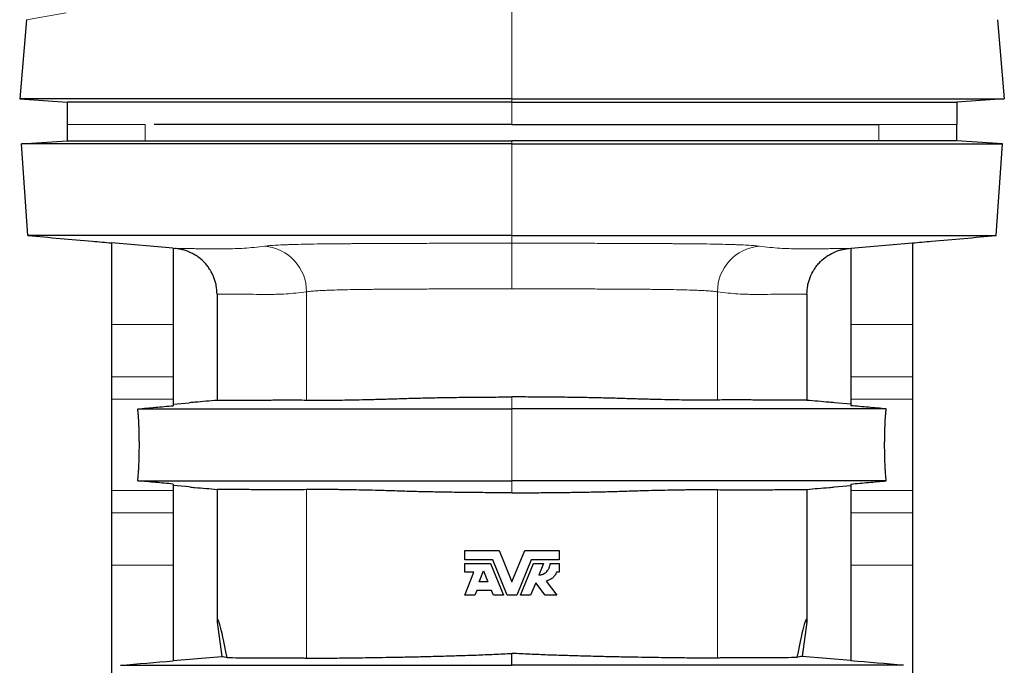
# Model space of a CAD drawing. Header units: millimetres. Extents: x 476 to 4188, y 453 to 4919.
# Tile 7 of 9: x 3436 to 4188, y 3275 to 3768. Entities that reach past the tile are written whole.
import ezdxf

# ---------------------------------------------------------------- set-up
doc = ezdxf.new("R2010")
doc.units = ezdxf.units.MM

msp = doc.modelspace()

# ---------------------------------------------------------------- linework, layer by layer
at = {"color": 8, "linetype": 'Continuous', "lineweight": 18}
for p, q in [((3812.14, 3768.04), (3812.14, 3782.32)), ((3471.49, 3773.39), (3441.16, 3768.04)), ((3812.14, 3707.57), (3812.14, 3768.04)), ((3812.14, 3705.04), (3812.14, 3707.57)), ((3812.14, 3688.04), (3812.14, 3705.04)), ((3531.78, 3688.04), (3531.78, 3688.04)), ((3531.78, 3688.04), (3531.78, 3688.04)), ((3531.8, 3675.48), (3531.8, 3688.04)), ((4092.49, 3675.48), (4092.49, 3688.04)), ((4092.51, 3688.04), (4152.14, 3688.04)), ((3812.14, 3673.04), (3812.14, 3675.48)), ((3812.14, 3603.04), (3812.14, 3673.04)), ((3812.14, 3597.14), (3812.14, 3603.04)), ((3655.1, 3477.25), (3655.1, 3560.03)), ((3969.19, 3477.25), (3969.19, 3560.03)), ((3553.14, 3534.95), (3506.14, 3534.95)), ((4071.14, 3534.95), (4118.14, 3534.95)), ((3553.14, 3495.1), (3506.14, 3495.1)), ((4071.14, 3495.1), (4118.14, 3495.1)), ((3553.14, 3477.9), (3506.14, 3477.9)), ((3812.14, 3470.54), (3812.14, 3479.65)), ((4071.14, 3477.9), (4118.14, 3477.9)), ((3812.14, 3415.54), (3812.14, 3470.54)), ((3812.14, 3406.42), (3812.14, 3415.54)), ((3553.14, 3408.17), (3506.14, 3408.17)), ((3655.1, 3280.09), (3655.1, 3408.83)), ((3969.19, 3280.09), (3969.19, 3408.83)), ((4071.14, 3408.17), (4118.14, 3408.17)), ((3553.14, 3390.98), (3506.14, 3390.98)), ((4071.14, 3390.98), (4118.14, 3390.98)), ((3553.14, 3351.13), (3506.14, 3351.13)), ((4071.14, 3351.13), (4118.14, 3351.13))]:
    msp.add_line(p, q, dxfattribs=at)
at = {"color": 7, "linetype": 'Continuous', "lineweight": 25}
for p, q in [((3441.16, 3768.04), (3435.87, 3707.57)), ((4183.13, 3768.04), (4188.42, 3707.57)), ((3435.87, 3707.57), (3472.14, 3705.04)), ((3472.14, 3705.04), (3472.14, 3688.04)), ((4188.42, 3707.57), (4152.14, 3705.04)), ((4152.14, 3705.04), (4152.14, 3688.04)), ((3472.14, 3688.04), (3472.14, 3675.48)), ((3531.8, 3688.04), (3531.78, 3688.04)), ((3812.14, 3688.04), (4092.49, 3688.04)), ((4092.49, 3688.04), (4092.51, 3688.04)), ((4152.14, 3675.48), (4152.14, 3688.04)), ((3437.14, 3673.04), (3472.14, 3675.48)), ((3442.04, 3603.04), (3437.14, 3673.04)), ((4187.14, 3673.04), (4152.14, 3675.48)), ((4182.25, 3603.04), (4187.14, 3673.04)), ((3553.14, 3593.33), (3506.14, 3597.46)), ((3506.14, 3597.46), (3506.14, 3534.95)), ((4071.14, 3593.33), (4118.14, 3597.46)), ((4118.14, 3597.46), (4118.14, 3534.95)), ((3553.14, 3593.33), (3553.14, 3534.95)), ((3553.14, 3593.31), (3554.83, 3593.16)), ((4069.45, 3593.16), (4071.14, 3593.31)), ((4071.14, 3593.33), (4071.14, 3534.95)), ((3586.69, 3558.3), (3586.69, 3477.07)), ((4037.6, 3558.3), (4037.6, 3477.07)), ((3506.14, 3534.95), (3506.14, 3495.1)), ((3553.14, 3534.95), (3553.14, 3495.1)), ((4071.14, 3534.95), (4071.14, 3495.1)), ((4118.14, 3534.95), (4118.14, 3495.1)), ((3506.14, 3495.1), (3506.14, 3477.9)), ((3553.14, 3495.1), (3553.14, 3477.9)), ((4071.14, 3495.1), (4071.14, 3477.9)), ((4118.14, 3495.1), (4118.14, 3477.9)), ((3506.14, 3477.9), (3506.14, 3408.17)), ((3553.14, 3477.9), (3553.14, 3472.97)), ((4071.14, 3477.9), (4071.14, 3472.97)), ((4118.14, 3477.9), (4118.14, 3408.17)), ((3553.14, 3474.13), (3565.77, 3475.23)), ((4071.14, 3474.13), (4058.52, 3475.23)), ((3553.14, 3413.1), (3553.14, 3408.17)), ((3565.77, 3410.84), (3553.14, 3411.95)), ((4058.52, 3410.84), (4071.14, 3411.95)), ((4071.14, 3413.1), (4071.14, 3408.17)), ((3506.14, 3408.17), (3506.14, 3390.98)), ((3553.14, 3408.17), (3553.14, 3390.98)), ((3586.69, 3409.01), (3586.69, 3307.5)), ((4037.6, 3409.01), (4037.6, 3307.5)), ((4071.14, 3408.17), (4071.14, 3390.98)), ((4118.14, 3408.17), (4118.14, 3390.98)), ((3506.14, 3390.98), (3506.14, 3351.13)), ((3553.14, 3390.98), (3553.14, 3351.13)), ((4071.14, 3390.98), (4071.14, 3351.13)), ((4118.14, 3390.98), (4118.14, 3351.13)), ((3776.14, 3362.32), (3802.37, 3362.32)), ((3776.14, 3355.21), (3776.14, 3362.32)), ((3802.37, 3362.32), (3812.14, 3338.32)), ((3812.14, 3338.32), (3821.92, 3362.32)), ((3821.92, 3362.32), (3848.14, 3362.32)), ((3848.14, 3362.32), (3848.14, 3355.21)), ((3506.14, 3351.13), (3506.14, 3242.52)), ((3553.14, 3351.13), (3553.14, 3277.96)), ((3797.5, 3355.21), (3776.14, 3355.21)), ((3776.14, 3345.61), (3776.14, 3352.47)), ((3776.14, 3352.47), (3795.65, 3352.47)), ((3795.65, 3352.47), (3805.6, 3328.04)), ((3808.56, 3328.04), (3797.5, 3355.21)), ((3826.79, 3355.21), (3815.73, 3328.04)), ((3818.69, 3328.04), (3828.64, 3352.47)), ((3848.14, 3355.21), (3826.79, 3355.21)), ((3828.64, 3352.47), (3836.32, 3352.47)), ((3836.32, 3352.47), (3832.69, 3343.56)), ((3841.29, 3352.47), (3848.14, 3352.47)), ((3848.14, 3352.47), (3848.14, 3345.61)), ((4071.14, 3351.13), (4071.14, 3277.96)), ((4118.14, 3351.13), (4118.14, 3242.52)), ((3776.14, 3328.04), (3782.89, 3345.61)), ((3782.89, 3345.61), (3776.14, 3345.61)), ((3786.98, 3338.32), (3790.25, 3346.86)), ((3790.25, 3346.86), (3793.73, 3338.32)), ((3848.14, 3345.61), (3846.09, 3345.61)), ((3793.73, 3338.32), (3786.98, 3338.32)), ((3830.28, 3337.64), (3826.37, 3328.04)), ((3837.52, 3328.04), (3830.28, 3337.64)), ((3838.24, 3338.9), (3846.43, 3328.04)), ((3783.76, 3328.04), (3776.14, 3328.04)), ((3785.21, 3331.81), (3783.76, 3328.04)), ((3796.38, 3331.81), (3785.21, 3331.81)), ((3797.91, 3328.04), (3796.38, 3331.81)), ((3805.6, 3328.04), (3797.91, 3328.04)), ((3815.73, 3328.04), (3808.56, 3328.04)), ((3826.37, 3328.04), (3818.69, 3328.04)), ((3846.43, 3328.04), (3837.52, 3328.04)), ((3586.69, 3307.5), (3590.37, 3281.32)), ((4037.6, 3307.5), (4033.92, 3281.32)), ((3553.14, 3278.09), (3590.37, 3281.32)), ((3812.14, 3274.54), (3812.14, 3283.65)), ((4071.14, 3278.09), (4033.92, 3281.32))]:
    msp.add_line(p, q, dxfattribs=at)
at = {"color": 8, "linetype": 'Continuous', "lineweight": 18}
for centre, start, end in [((3620.16, 3560.11), 359.86213, 85.0682), ((4004.13, 3560.11), 94.9318, 180.13787)]:
    msp.add_arc(centre, 34.93, start, end, dxfattribs=at)
at = {"color": 7, "linetype": 'Continuous', "lineweight": 25}
for centre, major_axis, start_param, end_param in [((7217.14, -22526.79), (-3629.96, 25836.36), 6.235392, 6.295511), ((407.14, -22526.79), (3629.96, 25836.36), 6.27086, 6.330979)]:
    msp.add_ellipse(centre, major_axis=major_axis, ratio=0.002429, start_param=start_param, end_param=end_param, dxfattribs=at)
for points, knots in [([(3812.14, 3707.57), (3788.69, 3707.57), (3737.97, 3707.57), (3690.27, 3707.57), (3648.99, 3707.57), (3613.02, 3707.57), (3577.35, 3707.57), (3548.41, 3707.57), (3523.64, 3707.57), (3508.84, 3707.57), (3500.38, 3707.57), (3498.13, 3707.57), (3496.33, 3707.57), (3456.02, 3707.57), (3435.87, 3707.57), (3435.87, 3707.57)], [0, 0, 0, 0, 0.062391, 0.136199, 0.136199, 0.187173, 0.249564, 0.266993, 0.311955, 0.374345, 0.374345, 0.396844, 0.400489, 0.400489, 1, 1, 1, 1]), ([(3812.14, 3705.04), (3789.88, 3705.04), (3741.79, 3705.04), (3696.87, 3705.04), (3658.32, 3705.04), (3624.99, 3705.04), (3592.91, 3705.04), (3567.73, 3705.04), (3546.9, 3705.04), (3535.73, 3705.04), (3530.35, 3705.04), (3528.72, 3705.04), (3527.13, 3705.04), (3490.47, 3705.04), (3472.14, 3705.04), (3472.14, 3705.04)], [0, 0, 0, 0, 0.062391, 0.136199, 0.136199, 0.187173, 0.249564, 0.266993, 0.311955, 0.374345, 0.374345, 0.396844, 0.400489, 0.400489, 1, 1, 1, 1]), ([(3812.14, 3707.57), (3835.6, 3707.57), (3886.31, 3707.57), (3934.02, 3707.57), (3975.3, 3707.57), (4011.27, 3707.57), (4046.94, 3707.57), (4075.88, 3707.57), (4100.65, 3707.57), (4115.45, 3707.57), (4123.91, 3707.57), (4126.15, 3707.57), (4127.96, 3707.57), (4168.27, 3707.57), (4188.42, 3707.57), (4188.42, 3707.57)], [0, 0, 0, 0, 0.062391, 0.136199, 0.136199, 0.187173, 0.249564, 0.266993, 0.311955, 0.374345, 0.374345, 0.396844, 0.400489, 0.400489, 1, 1, 1, 1]), ([(3812.14, 3705.04), (3834.4, 3705.04), (3882.5, 3705.04), (3927.42, 3705.04), (3965.97, 3705.04), (3999.3, 3705.04), (4031.38, 3705.04), (4056.56, 3705.04), (4077.39, 3705.04), (4088.55, 3705.04), (4093.94, 3705.04), (4095.57, 3705.04), (4097.16, 3705.04), (4133.82, 3705.04), (4152.14, 3705.04), (4152.14, 3705.04)], [0, 0, 0, 0, 0.062391, 0.136199, 0.136199, 0.187173, 0.249564, 0.266993, 0.311955, 0.374345, 0.374345, 0.396844, 0.400489, 0.400489, 1, 1, 1, 1]), ([(3812.14, 3688.04), (3807.49, 3688.04), (3798.2, 3688.04), (3784.33, 3688.04), (3770.56, 3688.04), (3756.93, 3688.04), (3743.45, 3688.04), (3730.4, 3688.04), (3717.8, 3688.04), (3705.63, 3688.04), (3693.69, 3688.04), (3681.97, 3688.04), (3670.5, 3688.04), (3659.31, 3688.04), (3648.42, 3688.04), (3637.87, 3688.04), (3627.68, 3688.04), (3617.95, 3688.04), (3608.68, 3688.04), (3599.89, 3688.04), (3591.54, 3688.04), (3583.26, 3688.04), (3575.14, 3688.04), (3567.29, 3688.04), (3560.1, 3688.04), (3553.58, 3688.04), (3547.78, 3688.04), (3542.76, 3688.04), (3540.04, 3688.04), (3538.73, 3688.04)], [0, 0, 0, 0, 0.038087, 0.076036, 0.113869, 0.151608, 0.189272, 0.226883, 0.262323, 0.297767, 0.333242, 0.368773, 0.404385, 0.440065, 0.47579, 0.511543, 0.547307, 0.583069, 0.618176, 0.653251, 0.688278, 0.723239, 0.763388, 0.803471, 0.843529, 0.883601, 0.923725, 0.963214, 1, 1, 1, 1]), ([(3812.14, 3673.04), (3788.73, 3673.04), (3736.93, 3673.04), (3688.27, 3673.04), (3643.16, 3673.04), (3608.82, 3673.04), (3575.14, 3673.04), (3549.21, 3673.04), (3524.53, 3673.04), (3509.77, 3673.04), (3501.33, 3673.04), (3499.2, 3673.04), (3497.49, 3673.04), (3457.29, 3673.04), (3437.14, 3673.04), (3437.14, 3673.04)], [0, 0, 0, 0, 0.062378, 0.139379, 0.139379, 0.199771, 0.249512, 0.266361, 0.31189, 0.374268, 0.374268, 0.39756, 0.399541, 0.399541, 1, 1, 1, 1]), ([(3472.14, 3675.48), (3472.14, 3675.48), (3472.46, 3675.48), (3473.7, 3675.48), (3474.64, 3675.48), (3478.37, 3675.48), (3482.11, 3675.48), (3489.57, 3675.48), (3492.37, 3675.48), (3497.03, 3675.48), (3498.66, 3675.48), (3502.08, 3675.48), (3503.87, 3675.48), (3513.19, 3675.48), (3521.88, 3675.48), (3531.8, 3675.48)], [0, 0, 0, 0, 0.125, 0.125, 0.25, 0.25, 0.5, 0.5, 0.625, 0.625, 0.6875, 0.6875, 0.75, 0.75, 1, 1, 1, 1]), ([(3531.8, 3675.48), (3533.28, 3675.48), (3535.11, 3675.48), (3539.44, 3675.48), (3541.95, 3675.48), (3547.63, 3675.48), (3550.81, 3675.48), (3556.09, 3675.48), (3557.93, 3675.48), (3560.83, 3675.49), (3561.81, 3675.49), (3563.83, 3675.49), (3564.86, 3675.49), (3570.07, 3675.49), (3574.54, 3675.49), (3584.03, 3675.48), (3589.05, 3675.48), (3599.67, 3675.48), (3605.25, 3675.48), (3612.6, 3675.48), (3614.09, 3675.48), (3617.1, 3675.48), (3618.62, 3675.48), (3623.23, 3675.48), (3626.36, 3675.48), (3635.88, 3675.48), (3642.43, 3675.48), (3655.91, 3675.48), (3662.85, 3675.48), (3677.11, 3675.48), (3684.44, 3675.48), (3693.84, 3675.48), (3695.74, 3675.48), (3699.55, 3675.48), (3701.47, 3675.48), (3707.23, 3675.48), (3711.09, 3675.48), (3722.74, 3675.48), (3730.59, 3675.48), (3746.47, 3675.48), (3754.49, 3675.48), (3770.71, 3675.48), (3778.9, 3675.48), (3789.26, 3675.48), (3791.34, 3675.48), (3795.49, 3675.48), (3797.57, 3675.48), (3803.81, 3675.48), (3807.98, 3675.48), (3812.14, 3675.48)], [0, 0, 0, 0, 0.0625, 0.0625, 0.125, 0.125, 0.1875, 0.1875, 0.21875, 0.21875, 0.234375, 0.234375, 0.25, 0.25, 0.3125, 0.3125, 0.375, 0.375, 0.4375, 0.4375, 0.453125, 0.453125, 0.46875, 0.46875, 0.5, 0.5, 0.5625, 0.5625, 0.625, 0.625, 0.6875, 0.6875, 0.703125, 0.703125, 0.71875, 0.71875, 0.75, 0.75, 0.8125, 0.8125, 0.875, 0.875, 0.9375, 0.9375, 0.953125, 0.953125, 0.96875, 0.96875, 1, 1, 1, 1]), ([(4092.49, 3675.48), (4091.01, 3675.48), (4089.18, 3675.48), (4084.84, 3675.48), (4082.34, 3675.48), (4076.65, 3675.48), (4073.48, 3675.48), (4068.2, 3675.48), (4066.36, 3675.48), (4063.46, 3675.49), (4062.47, 3675.49), (4060.46, 3675.49), (4059.43, 3675.49), (4054.21, 3675.49), (4049.75, 3675.49), (4040.26, 3675.48), (4035.24, 3675.48), (4024.62, 3675.48), (4019.03, 3675.48), (4011.69, 3675.48), (4010.2, 3675.48), (4007.19, 3675.48), (4005.67, 3675.48), (4001.05, 3675.48), (3997.93, 3675.48), (3988.41, 3675.48), (3981.86, 3675.48), (3968.38, 3675.48), (3961.44, 3675.48), (3947.18, 3675.48), (3939.85, 3675.48), (3930.44, 3675.48), (3928.55, 3675.48), (3924.73, 3675.48), (3922.82, 3675.48), (3917.06, 3675.48), (3913.2, 3675.48), (3901.55, 3675.48), (3893.7, 3675.48), (3877.82, 3675.48), (3869.8, 3675.48), (3853.58, 3675.48), (3845.38, 3675.48), (3835.03, 3675.48), (3832.95, 3675.48), (3828.79, 3675.48), (3826.72, 3675.48), (3820.47, 3675.48), (3816.31, 3675.48), (3812.14, 3675.48)], [0, 0, 0, 0, 0.0625, 0.0625, 0.125, 0.125, 0.1875, 0.1875, 0.21875, 0.21875, 0.234375, 0.234375, 0.25, 0.25, 0.3125, 0.3125, 0.375, 0.375, 0.4375, 0.4375, 0.453125, 0.453125, 0.46875, 0.46875, 0.5, 0.5, 0.5625, 0.5625, 0.625, 0.625, 0.6875, 0.6875, 0.703125, 0.703125, 0.71875, 0.71875, 0.75, 0.75, 0.8125, 0.8125, 0.875, 0.875, 0.9375, 0.9375, 0.953125, 0.953125, 0.96875, 0.96875, 1, 1, 1, 1]), ([(3812.14, 3673.04), (3835.55, 3673.04), (3887.36, 3673.04), (3936.02, 3673.04), (3981.13, 3673.04), (4015.47, 3673.04), (4049.15, 3673.04), (4075.08, 3673.04), (4099.75, 3673.04), (4114.52, 3673.04), (4122.96, 3673.04), (4125.08, 3673.04), (4126.8, 3673.04), (4166.99, 3673.04), (4187.14, 3673.04), (4187.14, 3673.04)], [0, 0, 0, 0, 0.062378, 0.139379, 0.139379, 0.199771, 0.249512, 0.266361, 0.31189, 0.374268, 0.374268, 0.39756, 0.399541, 0.399541, 1, 1, 1, 1]), ([(4152.14, 3675.48), (4152.14, 3675.48), (4151.83, 3675.48), (4150.58, 3675.48), (4149.65, 3675.48), (4145.91, 3675.48), (4142.18, 3675.48), (4134.72, 3675.48), (4131.92, 3675.48), (4127.26, 3675.48), (4125.62, 3675.48), (4122.2, 3675.48), (4120.42, 3675.48), (4111.1, 3675.48), (4102.41, 3675.48), (4092.49, 3675.48)], [0, 0, 0, 0, 0.125, 0.125, 0.25, 0.25, 0.5, 0.5, 0.625, 0.625, 0.6875, 0.6875, 0.75, 0.75, 1, 1, 1, 1]), ([(3442.04, 3603.04), (3450.27, 3602.32), (3466.71, 3600.88), (3488.09, 3599.01), (3501.26, 3597.85), (3506.14, 3597.43)], [0, 0, 0, 0, 0.387315, 0.772899, 1, 1, 1, 1]), ([(3812.14, 3603.04), (3788.91, 3603.04), (3737.52, 3603.04), (3689.33, 3603.04), (3644.68, 3603.04), (3610.74, 3603.04), (3577.54, 3603.04), (3552.02, 3603.04), (3527.8, 3603.04), (3513.4, 3603.04), (3505.25, 3603.04), (3503.22, 3603.04), (3501.57, 3603.04), (3461.91, 3603.04), (3442.04, 3603.04), (3442.04, 3603.04)], [0, 0, 0, 0, 0.062378, 0.139379, 0.139379, 0.199771, 0.249512, 0.266361, 0.31189, 0.374268, 0.374268, 0.39756, 0.399541, 0.399541, 1, 1, 1, 1]), ([(3812.14, 3603.04), (3835.38, 3603.04), (3886.77, 3603.04), (3934.96, 3603.04), (3979.6, 3603.04), (4013.54, 3603.04), (4046.75, 3603.04), (4072.27, 3603.04), (4096.49, 3603.04), (4110.88, 3603.04), (4119.04, 3603.04), (4121.07, 3603.04), (4122.72, 3603.04), (4162.37, 3603.04), (4182.25, 3603.04), (4182.25, 3603.04)], [0, 0, 0, 0, 0.062378, 0.139379, 0.139379, 0.199771, 0.249512, 0.266361, 0.31189, 0.374268, 0.374268, 0.39756, 0.399541, 0.399541, 1, 1, 1, 1]), ([(4118.14, 3597.43), (4123.03, 3597.85), (4136.2, 3599.01), (4157.58, 3600.88), (4174.01, 3602.32), (4182.25, 3603.04)], [0, 0, 0, 0, 0.227101, 0.612685, 1, 1, 1, 1]), ([(3586.69, 3558.3), (3586.69, 3560.49), (3586.49, 3562.63), (3585.89, 3565.81), (3585.64, 3566.86), (3585.2, 3568.42), (3585.04, 3568.93), (3584.69, 3569.97), (3584.51, 3570.48), (3583.52, 3573.01), (3582.56, 3574.94), (3580.85, 3577.68), (3580.24, 3578.57), (3579.26, 3579.87), (3578.92, 3580.3), (3578.22, 3581.13), (3577.87, 3581.54), (3576.04, 3583.54), (3574.45, 3584.98), (3571.86, 3586.93), (3570.96, 3587.54), (3569.1, 3588.68), (3568.15, 3589.21), (3565.25, 3590.64), (3563.25, 3591.41), (3560.12, 3592.29), (3559.05, 3592.54), (3556.91, 3592.93), (3555.83, 3593.07), (3554.74, 3593.17)], [0, 0, 0, 0, 0.125, 0.125, 0.1875, 0.1875, 0.21875, 0.21875, 0.25, 0.25, 0.375, 0.375, 0.4375, 0.4375, 0.46875, 0.46875, 0.5, 0.5, 0.625, 0.625, 0.6875, 0.6875, 0.75, 0.75, 0.875, 0.875, 0.9375, 0.9375, 1, 1, 1, 1]), ([(4037.6, 3558.3), (4037.6, 3560.49), (4037.8, 3562.63), (4038.4, 3565.81), (4038.64, 3566.86), (4039.09, 3568.42), (4039.25, 3568.93), (4039.6, 3569.97), (4039.78, 3570.48), (4040.77, 3573.01), (4041.73, 3574.94), (4043.43, 3577.68), (4044.04, 3578.57), (4045.03, 3579.87), (4045.37, 3580.3), (4046.07, 3581.13), (4046.42, 3581.54), (4048.25, 3583.54), (4049.84, 3584.98), (4052.43, 3586.93), (4053.33, 3587.54), (4055.19, 3588.68), (4056.13, 3589.21), (4059.03, 3590.64), (4061.04, 3591.41), (4064.17, 3592.29), (4065.24, 3592.54), (4067.38, 3592.93), (4068.46, 3593.07), (4069.55, 3593.17)], [0, 0, 0, 0, 0.125, 0.125, 0.1875, 0.1875, 0.21875, 0.21875, 0.25, 0.25, 0.375, 0.375, 0.4375, 0.4375, 0.46875, 0.46875, 0.5, 0.5, 0.625, 0.625, 0.6875, 0.6875, 0.75, 0.75, 0.875, 0.875, 0.9375, 0.9375, 1, 1, 1, 1]), ([(3586.77, 3477.07), (3581.1, 3476.58), (3574.06, 3475.96), (3567.12, 3475.35), (3565.77, 3475.23)], [0, 0, 0, 0, 0.805748, 1, 1, 1, 1]), ([(3586.77, 3477.07), (3586.86, 3477.08), (3587.07, 3477.09), (3587.94, 3477.11), (3589.27, 3477.14), (3591.08, 3477.16), (3593.34, 3477.18), (3595.97, 3477.2), (3598.92, 3477.22), (3602.14, 3477.24), (3605.74, 3477.25), (3609.71, 3477.27), (3614.06, 3477.29), (3618.79, 3477.3), (3623.89, 3477.32), (3629.37, 3477.34), (3635.22, 3477.34), (3641.46, 3477.39), (3648.04, 3477.45), (3652.74, 3477.32), (3655.1, 3477.25)], [0, 0, 0, 0, 0.048679, 0.108523, 0.168366, 0.228276, 0.288188, 0.348098, 0.402296, 0.456496, 0.510693, 0.564942, 0.619192, 0.67344, 0.727841, 0.782243, 0.836643, 0.891095, 0.945549, 1, 1, 1, 1]), ([(3655.1, 3477.25), (3655.99, 3477.21), (3657.08, 3477.19), (3659.62, 3477.15), (3661.08, 3477.14), (3664.35, 3477.14), (3666.17, 3477.14), (3669.18, 3477.16), (3670.23, 3477.17), (3671.87, 3477.18), (3672.43, 3477.19), (3673.58, 3477.2), (3674.16, 3477.21), (3677.13, 3477.24), (3679.66, 3477.28), (3685.03, 3477.36), (3687.86, 3477.41), (3693.82, 3477.53), (3696.95, 3477.59), (3701.88, 3477.71), (3703.56, 3477.75), (3706.13, 3477.81), (3707, 3477.83), (3708.76, 3477.88), (3709.65, 3477.9), (3714.11, 3478.02), (3717.79, 3478.13), (3723.45, 3478.3), (3725.37, 3478.37), (3729.24, 3478.49), (3731.2, 3478.55), (3737.17, 3478.73), (3741.24, 3478.83), (3747.51, 3478.97), (3749.62, 3479.02), (3753.9, 3479.1), (3756.07, 3479.14), (3762.59, 3479.26), (3766.97, 3479.32), (3775.81, 3479.44), (3780.27, 3479.48), (3789.26, 3479.56), (3793.78, 3479.59), (3802.91, 3479.64), (3807.51, 3479.65), (3812.14, 3479.65)], [0, 0, 0, 0, 0.0625, 0.0625, 0.125, 0.125, 0.1875, 0.1875, 0.21875, 0.21875, 0.234375, 0.234375, 0.25, 0.25, 0.3125, 0.3125, 0.375, 0.375, 0.4375, 0.4375, 0.46875, 0.46875, 0.484375, 0.484375, 0.5, 0.5, 0.5625, 0.5625, 0.59375, 0.59375, 0.625, 0.625, 0.6875, 0.6875, 0.71875, 0.71875, 0.75, 0.75, 0.8125, 0.8125, 0.875, 0.875, 0.9375, 0.9375, 1, 1, 1, 1]), ([(3969.19, 3477.25), (3968.3, 3477.21), (3967.21, 3477.19), (3964.67, 3477.15), (3963.21, 3477.14), (3959.94, 3477.14), (3958.11, 3477.14), (3955.11, 3477.16), (3954.06, 3477.17), (3952.41, 3477.18), (3951.85, 3477.19), (3950.71, 3477.2), (3950.13, 3477.21), (3947.16, 3477.24), (3944.62, 3477.28), (3939.26, 3477.36), (3936.43, 3477.41), (3930.46, 3477.53), (3927.33, 3477.59), (3922.41, 3477.71), (3920.73, 3477.75), (3918.15, 3477.81), (3917.29, 3477.83), (3915.53, 3477.88), (3914.64, 3477.9), (3910.17, 3478.02), (3906.5, 3478.13), (3900.83, 3478.3), (3898.92, 3478.37), (3895.05, 3478.49), (3893.08, 3478.55), (3887.12, 3478.73), (3883.05, 3478.83), (3876.78, 3478.97), (3874.67, 3479.02), (3870.39, 3479.1), (3868.22, 3479.14), (3861.7, 3479.26), (3857.31, 3479.32), (3848.47, 3479.44), (3844.02, 3479.48), (3835.03, 3479.56), (3830.51, 3479.59), (3821.38, 3479.64), (3816.78, 3479.65), (3812.14, 3479.65)], [0, 0, 0, 0, 0.0625, 0.0625, 0.125, 0.125, 0.1875, 0.1875, 0.21875, 0.21875, 0.234375, 0.234375, 0.25, 0.25, 0.3125, 0.3125, 0.375, 0.375, 0.4375, 0.4375, 0.46875, 0.46875, 0.484375, 0.484375, 0.5, 0.5, 0.5625, 0.5625, 0.59375, 0.59375, 0.625, 0.625, 0.6875, 0.6875, 0.71875, 0.71875, 0.75, 0.75, 0.8125, 0.8125, 0.875, 0.875, 0.9375, 0.9375, 1, 1, 1, 1]), ([(4037.52, 3477.07), (4037.43, 3477.08), (4037.22, 3477.09), (4036.35, 3477.11), (4035.02, 3477.14), (4033.21, 3477.16), (4030.95, 3477.18), (4028.32, 3477.2), (4025.37, 3477.22), (4022.15, 3477.24), (4018.55, 3477.25), (4014.57, 3477.27), (4010.23, 3477.29), (4005.5, 3477.3), (4000.4, 3477.32), (3994.92, 3477.34), (3989.07, 3477.34), (3982.83, 3477.39), (3976.25, 3477.45), (3971.54, 3477.32), (3969.19, 3477.25)], [0, 0, 0, 0, 0.048679, 0.108523, 0.168366, 0.228276, 0.288188, 0.348098, 0.402296, 0.456496, 0.510693, 0.564942, 0.619192, 0.67344, 0.727841, 0.782243, 0.836643, 0.891095, 0.945549, 1, 1, 1, 1]), ([(4058.52, 3475.23), (4057.17, 3475.35), (4050.22, 3475.96), (4043.19, 3476.58), (4037.52, 3477.07)], [0, 0, 0, 0, 0.1942525, 1, 1, 1, 1]), ([(3526.13, 3470.54), (3530.64, 3470.94), (3535.15, 3471.35), (3544.16, 3472.16), (3548.65, 3472.57), (3553.14, 3472.97)], [0, 0, 0, 0, 0.5, 0.5, 1, 1, 1, 1]), ([(3526.13, 3470.54), (3538.78, 3470.54), (3559.99, 3470.54), (3593.23, 3470.54), (3604.17, 3470.54), (3631, 3470.54), (3664.4, 3470.54), (3689.49, 3470.54), (3719.56, 3470.54), (3755.87, 3470.54), (3794.73, 3470.54), (3812.14, 3470.54)], [0.30028, 0.30028, 0.30028, 0.30028, 0.7080419, 0.7080419, 0.7567016, 0.8053613, 0.8540209, 0.8903128, 0.8903128, 0.9513403, 1, 1, 1, 1]), ([(3526.13, 3415.54), (3526.31, 3417.18), (3526.48, 3419.03), (3526.7, 3422.09), (3526.77, 3423.16), (3526.89, 3425.41), (3526.95, 3426.56), (3527.05, 3428.92), (3527.1, 3430.13), (3527.18, 3432.61), (3527.21, 3433.88), (3527.29, 3437.77), (3527.32, 3440.38), (3527.32, 3444.32), (3527.31, 3445.65), (3527.29, 3448.29), (3527.27, 3449.59), (3527.21, 3452.15), (3527.18, 3453.41), (3527.12, 3455.27), (3527.1, 3455.89), (3527.05, 3457.1), (3527.03, 3457.71), (3526.9, 3460.7), (3526.77, 3462.91), (3526.59, 3465.47), (3526.55, 3465.98), (3526.48, 3466.96), (3526.43, 3467.44), (3526.31, 3468.84), (3526.22, 3469.72), (3526.13, 3470.54)], [0, 0, 0, 0, 0.125, 0.125, 0.1875, 0.1875, 0.25, 0.25, 0.3125, 0.3125, 0.375, 0.375, 0.5, 0.5, 0.5625, 0.5625, 0.625, 0.625, 0.6875, 0.6875, 0.71875, 0.71875, 0.75, 0.75, 0.875, 0.875, 0.90625, 0.90625, 0.9375, 0.9375, 1, 1, 1, 1]), ([(4098.16, 3470.54), (4085.51, 3470.54), (4064.3, 3470.54), (4031.06, 3470.54), (4020.12, 3470.54), (3993.29, 3470.54), (3959.89, 3470.54), (3934.8, 3470.54), (3904.73, 3470.54), (3868.41, 3470.54), (3829.55, 3470.54), (3812.14, 3470.54)], [0.30028, 0.30028, 0.30028, 0.30028, 0.7080419, 0.7080419, 0.7567016, 0.8053613, 0.8540209, 0.8903128, 0.8903128, 0.9513403, 1, 1, 1, 1]), ([(4098.16, 3470.54), (4093.64, 3470.94), (4089.14, 3471.35), (4080.13, 3472.16), (4075.63, 3472.57), (4071.14, 3472.97)], [0, 0, 0, 0, 0.5, 0.5, 1, 1, 1, 1]), ([(4098.16, 3415.54), (4097.97, 3417.18), (4097.81, 3419.03), (4097.59, 3422.09), (4097.52, 3423.16), (4097.39, 3425.41), (4097.34, 3426.56), (4097.23, 3428.92), (4097.19, 3430.13), (4097.11, 3432.61), (4097.08, 3433.88), (4096.99, 3437.77), (4096.97, 3440.38), (4096.97, 3444.32), (4096.97, 3445.65), (4097, 3448.29), (4097.02, 3449.59), (4097.07, 3452.15), (4097.11, 3453.41), (4097.17, 3455.27), (4097.19, 3455.89), (4097.23, 3457.1), (4097.26, 3457.71), (4097.39, 3460.7), (4097.51, 3462.91), (4097.7, 3465.47), (4097.73, 3465.98), (4097.81, 3466.96), (4097.85, 3467.44), (4097.98, 3468.84), (4098.06, 3469.72), (4098.16, 3470.54)], [0, 0, 0, 0, 0.125, 0.125, 0.1875, 0.1875, 0.25, 0.25, 0.3125, 0.3125, 0.375, 0.375, 0.5, 0.5, 0.5625, 0.5625, 0.625, 0.625, 0.6875, 0.6875, 0.71875, 0.71875, 0.75, 0.75, 0.875, 0.875, 0.90625, 0.90625, 0.9375, 0.9375, 1, 1, 1, 1]), ([(3526.13, 3415.54), (3538.78, 3415.54), (3559.99, 3415.54), (3593.23, 3415.54), (3604.17, 3415.54), (3631, 3415.54), (3664.4, 3415.54), (3689.49, 3415.54), (3719.56, 3415.54), (3755.87, 3415.54), (3794.73, 3415.54), (3812.14, 3415.54)], [0.30028, 0.30028, 0.30028, 0.30028, 0.7080419, 0.7080419, 0.7567016, 0.8053613, 0.8540209, 0.8903128, 0.8903128, 0.9513403, 1, 1, 1, 1]), ([(3553.14, 3413.1), (3548.65, 3413.51), (3544.16, 3413.91), (3535.15, 3414.73), (3530.64, 3415.13), (3526.13, 3415.54)], [0, 0, 0, 0, 0.5, 0.5, 1, 1, 1, 1]), ([(3565.77, 3410.84), (3567.12, 3410.72), (3574.07, 3410.12), (3581.1, 3409.5), (3586.78, 3409)], [0, 0, 0, 0, 0.194187, 1, 1, 1, 1]), ([(4098.16, 3415.54), (4085.51, 3415.54), (4064.3, 3415.54), (4031.06, 3415.54), (4020.12, 3415.54), (3993.29, 3415.54), (3959.89, 3415.54), (3934.8, 3415.54), (3904.73, 3415.54), (3868.41, 3415.54), (3829.55, 3415.54), (3812.14, 3415.54)], [0.30028, 0.30028, 0.30028, 0.30028, 0.7080419, 0.7080419, 0.7567016, 0.8053613, 0.8540209, 0.8903128, 0.8903128, 0.9513403, 1, 1, 1, 1]), ([(4037.51, 3409), (4043.18, 3409.5), (4050.22, 3410.12), (4057.17, 3410.72), (4058.52, 3410.84)], [0, 0, 0, 0, 0.805813, 1, 1, 1, 1]), ([(4071.14, 3413.1), (4075.63, 3413.51), (4080.13, 3413.91), (4089.14, 3414.73), (4093.64, 3415.13), (4098.16, 3415.54)], [0, 0, 0, 0, 0.5, 0.5, 1, 1, 1, 1]), ([(3655.1, 3408.83), (3652.65, 3408.75), (3647.77, 3408.6), (3640.95, 3408.62), (3634.51, 3408.7), (3627.8, 3408.76), (3620.99, 3408.76), (3614.28, 3408.79), (3608.45, 3408.81), (3603.44, 3408.83), (3599.18, 3408.85), (3595.53, 3408.88), (3592.51, 3408.9), (3590.09, 3408.93), (3588.31, 3408.95), (3587.16, 3408.98), (3586.9, 3409), (3586.78, 3409)], [0, 0, 0, 0, 0.05658, 0.113165, 0.169749, 0.22633, 0.301909, 0.377491, 0.453069, 0.522712, 0.592355, 0.662046, 0.731736, 0.80157, 0.871404, 0.941285, 1, 1, 1, 1]), ([(3812.14, 3406.42), (3807.51, 3406.42), (3802.91, 3406.44), (3793.77, 3406.48), (3789.23, 3406.51), (3780.23, 3406.59), (3775.76, 3406.64), (3769.1, 3406.72), (3766.89, 3406.75), (3763.59, 3406.8), (3762.49, 3406.82), (3760.3, 3406.86), (3759.2, 3406.88), (3753.75, 3406.97), (3749.5, 3407.06), (3741.17, 3407.25), (3737.1, 3407.35), (3731.14, 3407.52), (3729.17, 3407.58), (3725.3, 3407.71), (3723.38, 3407.77), (3719.6, 3407.89), (3717.73, 3407.95), (3714.97, 3408.03), (3714.05, 3408.05), (3712.23, 3408.1), (3711.33, 3408.13), (3706.86, 3408.25), (3703.44, 3408.33), (3696.9, 3408.48), (3693.77, 3408.55), (3687.81, 3408.66), (3684.98, 3408.71), (3680.95, 3408.78), (3679.64, 3408.8), (3677.1, 3408.83), (3675.87, 3408.85), (3672.32, 3408.89), (3670.14, 3408.91), (3666.15, 3408.93), (3664.34, 3408.94), (3661.07, 3408.93), (3659.62, 3408.92), (3657.08, 3408.89), (3655.99, 3408.86), (3655.1, 3408.83)], [0, 0, 0, 0, 0.0625, 0.0625, 0.125, 0.125, 0.1875, 0.1875, 0.21875, 0.21875, 0.234375, 0.234375, 0.25, 0.25, 0.3125, 0.3125, 0.375, 0.375, 0.40625, 0.40625, 0.4375, 0.4375, 0.46875, 0.46875, 0.484375, 0.484375, 0.5, 0.5, 0.5625, 0.5625, 0.625, 0.625, 0.6875, 0.6875, 0.71875, 0.71875, 0.75, 0.75, 0.8125, 0.8125, 0.875, 0.875, 0.9375, 0.9375, 1, 1, 1, 1]), ([(3812.14, 3406.42), (3816.78, 3406.42), (3821.38, 3406.44), (3830.52, 3406.48), (3835.06, 3406.51), (3844.06, 3406.59), (3848.53, 3406.64), (3855.19, 3406.72), (3857.4, 3406.75), (3860.7, 3406.8), (3861.8, 3406.82), (3863.99, 3406.86), (3865.09, 3406.88), (3870.53, 3406.97), (3874.79, 3407.06), (3883.12, 3407.25), (3887.19, 3407.35), (3893.15, 3407.52), (3895.11, 3407.58), (3898.99, 3407.71), (3900.91, 3407.77), (3904.69, 3407.89), (3906.56, 3407.95), (3909.32, 3408.03), (3910.24, 3408.05), (3912.06, 3408.1), (3912.96, 3408.13), (3917.42, 3408.25), (3920.84, 3408.33), (3927.39, 3408.48), (3930.52, 3408.55), (3936.48, 3408.66), (3939.31, 3408.71), (3943.34, 3408.78), (3944.65, 3408.8), (3947.18, 3408.83), (3948.42, 3408.85), (3951.97, 3408.89), (3954.15, 3408.91), (3958.14, 3408.93), (3959.95, 3408.94), (3963.22, 3408.93), (3964.67, 3408.92), (3967.21, 3408.89), (3968.3, 3408.86), (3969.19, 3408.83)], [0, 0, 0, 0, 0.0625, 0.0625, 0.125, 0.125, 0.1875, 0.1875, 0.21875, 0.21875, 0.234375, 0.234375, 0.25, 0.25, 0.3125, 0.3125, 0.375, 0.375, 0.40625, 0.40625, 0.4375, 0.4375, 0.46875, 0.46875, 0.484375, 0.484375, 0.5, 0.5, 0.5625, 0.5625, 0.625, 0.625, 0.6875, 0.6875, 0.71875, 0.71875, 0.75, 0.75, 0.8125, 0.8125, 0.875, 0.875, 0.9375, 0.9375, 1, 1, 1, 1]), ([(3969.19, 3408.83), (3971.63, 3408.75), (3976.52, 3408.6), (3983.34, 3408.62), (3989.78, 3408.7), (3996.49, 3408.76), (4003.3, 3408.76), (4010.01, 3408.79), (4015.84, 3408.81), (4020.85, 3408.83), (4025.11, 3408.85), (4028.75, 3408.88), (4031.78, 3408.9), (4034.2, 3408.93), (4035.98, 3408.95), (4037.13, 3408.98), (4037.39, 3409), (4037.51, 3409)], [0, 0, 0, 0, 0.0565805, 0.1131645, 0.1697491, 0.2263303, 0.3019087, 0.3774909, 0.4530693, 0.5227122, 0.5923552, 0.6620456, 0.7317361, 0.8015698, 0.8714036, 0.9412852, 1, 1, 1, 1]), ([(3832.69, 3343.56), (3833.27, 3343.58), (3833.83, 3343.65), (3834.65, 3343.84), (3834.93, 3343.92), (3835.46, 3344.1), (3835.73, 3344.2), (3836.51, 3344.55), (3837.01, 3344.83), (3837.94, 3345.48), (3838.38, 3345.85), (3839.17, 3346.67), (3839.52, 3347.11), (3839.99, 3347.83), (3840.14, 3348.08), (3840.4, 3348.58), (3840.52, 3348.84), (3840.84, 3349.63), (3841.01, 3350.18), (3841.17, 3351.03), (3841.22, 3351.32), (3841.27, 3351.89), (3841.29, 3352.18), (3841.29, 3352.47)], [0, 0, 0, 0, 0.125, 0.125, 0.1875, 0.1875, 0.25, 0.25, 0.375, 0.375, 0.5, 0.5, 0.625, 0.625, 0.6875, 0.6875, 0.75, 0.75, 0.875, 0.875, 0.9375, 0.9375, 1, 1, 1, 1]), ([(3846.09, 3345.61), (3845.76, 3344.76), (3845.34, 3343.97), (3844.56, 3342.87), (3844.28, 3342.51), (3843.67, 3341.85), (3843.35, 3341.54), (3842.67, 3340.96), (3842.31, 3340.69), (3841.56, 3340.2), (3841.17, 3339.97), (3839.97, 3339.38), (3839.13, 3339.09), (3838.24, 3338.9)], [0, 0, 0, 0, 0.25, 0.25, 0.375, 0.375, 0.5, 0.5, 0.625, 0.625, 0.75, 0.75, 1, 1, 1, 1]), ([(3655.1, 3280.09), (3655.99, 3280.07), (3657.08, 3280.05), (3659.62, 3280.02), (3661.08, 3280.02), (3664.35, 3280.02), (3666.18, 3280.02), (3669.18, 3280.04), (3670.23, 3280.04), (3671.88, 3280.05), (3672.44, 3280.06), (3673.58, 3280.07), (3674.17, 3280.07), (3677.14, 3280.09), (3679.67, 3280.12), (3685.03, 3280.18), (3687.87, 3280.21), (3693.83, 3280.29), (3696.96, 3280.33), (3701.89, 3280.41), (3703.57, 3280.43), (3706.15, 3280.48), (3707.02, 3280.49), (3708.77, 3280.52), (3709.66, 3280.53), (3714.13, 3280.61), (3717.81, 3280.67), (3725.36, 3280.82), (3729.24, 3280.89), (3737.19, 3281.06), (3741.27, 3281.15), (3747.53, 3281.3), (3749.65, 3281.35), (3753.92, 3281.46), (3756.09, 3281.52), (3762.62, 3281.7), (3767, 3281.82), (3775.84, 3282.1), (3780.3, 3282.25), (3789.28, 3282.58), (3793.8, 3282.76), (3802.92, 3283.17), (3807.51, 3283.39), (3812.14, 3283.65)], [0, 0, 0, 0, 0.0625, 0.0625, 0.125, 0.125, 0.1875, 0.1875, 0.21875, 0.21875, 0.234375, 0.234375, 0.25, 0.25, 0.3125, 0.3125, 0.375, 0.375, 0.4375, 0.4375, 0.46875, 0.46875, 0.484375, 0.484375, 0.5, 0.5, 0.5625, 0.5625, 0.625, 0.625, 0.6875, 0.6875, 0.71875, 0.71875, 0.75, 0.75, 0.8125, 0.8125, 0.875, 0.875, 0.9375, 0.9375, 1, 1, 1, 1]), ([(3969.19, 3280.09), (3968.3, 3280.07), (3967.21, 3280.05), (3964.67, 3280.02), (3963.21, 3280.02), (3959.93, 3280.02), (3958.11, 3280.02), (3955.1, 3280.04), (3954.05, 3280.04), (3952.41, 3280.05), (3951.85, 3280.06), (3950.71, 3280.07), (3950.12, 3280.07), (3947.15, 3280.09), (3944.62, 3280.12), (3939.25, 3280.18), (3936.42, 3280.21), (3930.46, 3280.29), (3927.32, 3280.33), (3922.4, 3280.41), (3920.72, 3280.43), (3918.14, 3280.48), (3917.27, 3280.49), (3915.51, 3280.52), (3914.63, 3280.53), (3910.16, 3280.61), (3906.48, 3280.67), (3898.93, 3280.82), (3895.05, 3280.89), (3887.1, 3281.06), (3883.02, 3281.15), (3876.76, 3281.3), (3874.64, 3281.35), (3870.36, 3281.46), (3868.19, 3281.52), (3861.67, 3281.7), (3857.29, 3281.82), (3848.45, 3282.1), (3843.99, 3282.25), (3835.01, 3282.58), (3830.49, 3282.76), (3821.37, 3283.17), (3816.77, 3283.39), (3812.14, 3283.65)], [0, 0, 0, 0, 0.0625, 0.0625, 0.125, 0.125, 0.1875, 0.1875, 0.21875, 0.21875, 0.234375, 0.234375, 0.25, 0.25, 0.3125, 0.3125, 0.375, 0.375, 0.4375, 0.4375, 0.46875, 0.46875, 0.484375, 0.484375, 0.5, 0.5, 0.5625, 0.5625, 0.625, 0.625, 0.6875, 0.6875, 0.71875, 0.71875, 0.75, 0.75, 0.8125, 0.8125, 0.875, 0.875, 0.9375, 0.9375, 1, 1, 1, 1]), ([(3512.81, 3274.54), (3517.15, 3274.54), (3542.88, 3274.54), (3593.23, 3274.54), (3604.17, 3274.54), (3631, 3274.54), (3667.49, 3274.54), (3711.56, 3274.54), (3760.26, 3274.54), (3794.73, 3274.54), (3812.14, 3274.54)], [0.0652338, 0.0652338, 0.0652338, 0.0652338, 0.7080419, 0.7080419, 0.7567016, 0.8053613, 0.8540209, 0.9026806, 0.9513403, 1, 1, 1, 1]), ([(3594.33, 3280.49), (3596.87, 3280.42), (3600.05, 3280.37), (3605.76, 3280.3), (3607.83, 3280.28), (3612.26, 3280.24), (3617.02, 3280.21), (3622.4, 3280.19), (3628.09, 3280.17), (3631.1, 3280.16), (3637.42, 3280.15), (3640.74, 3280.15), (3645.95, 3280.15), (3647.72, 3280.15), (3650.44, 3280.15), (3651.36, 3280.15), (3653.21, 3280.13), (3654.15, 3280.12), (3655.1, 3280.09)], [0, 0, 0, 0, 0.25, 0.25, 0.375, 0.375, 0.5, 0.625, 0.625, 0.75, 0.75, 0.875, 0.875, 0.9375, 0.9375, 0.96875, 0.96875, 1, 1, 1, 1]), ([(4111.48, 3274.54), (4107.14, 3274.54), (4081.41, 3274.54), (4031.06, 3274.54), (4020.12, 3274.54), (3993.29, 3274.54), (3956.79, 3274.54), (3912.73, 3274.54), (3864.03, 3274.54), (3829.55, 3274.54), (3812.14, 3274.54)], [0.0652338, 0.0652338, 0.0652338, 0.0652338, 0.7080419, 0.7080419, 0.7567016, 0.8053613, 0.8540209, 0.9026806, 0.9513403, 1, 1, 1, 1]), ([(4029.96, 3280.49), (4027.41, 3280.42), (4024.24, 3280.37), (4018.52, 3280.3), (4016.46, 3280.28), (4012.02, 3280.24), (4007.27, 3280.21), (4001.89, 3280.19), (3996.19, 3280.17), (3993.19, 3280.16), (3986.87, 3280.15), (3983.55, 3280.15), (3978.34, 3280.15), (3976.57, 3280.15), (3973.85, 3280.15), (3972.93, 3280.15), (3971.08, 3280.13), (3970.14, 3280.12), (3969.19, 3280.09)], [0, 0, 0, 0, 0.25, 0.25, 0.375, 0.375, 0.5, 0.625, 0.625, 0.75, 0.75, 0.875, 0.875, 0.9375, 0.9375, 0.96875, 0.96875, 1, 1, 1, 1])]:
    msp.add_open_spline(points, degree=3, knots=knots, dxfattribs=at)
at = {"color": 8, "linetype": 'Continuous', "lineweight": 18}
for points, knots in [([(3531.78, 3688.04), (3511.95, 3688.04), (3497.03, 3688.04), (3477.13, 3688.04), (3472.14, 3688.04), (3472.14, 3688.04)], [0, 0, 0, 0, 0.5, 0.5, 1, 1, 1, 1]), ([(3623.16, 3594.92), (3620.42, 3594.57), (3614.92, 3593.89), (3607.38, 3593.31), (3600.29, 3593), (3593.64, 3592.94), (3587.44, 3592.96), (3581.78, 3592.97), (3576.66, 3592.99), (3572.13, 3593), (3568.19, 3593.02), (3564.79, 3593.03), (3561.88, 3593.05), (3559.46, 3593.07), (3557.52, 3593.09), (3556.09, 3593.12), (3555.16, 3593.14), (3554.93, 3593.16), (3554.83, 3593.16)], [0, 0, 0, 0, 0.064593, 0.129192, 0.193793, 0.25839, 0.323136, 0.387887, 0.452638, 0.517385, 0.579176, 0.640971, 0.702767, 0.764558, 0.826481, 0.888409, 0.950337, 1, 1, 1, 1]), ([(3812.14, 3597.14), (3809.35, 3597.15), (3806.56, 3597.15), (3801, 3597.15), (3798.23, 3597.15), (3789.96, 3597.15), (3784.49, 3597.15), (3773.65, 3597.14), (3768.27, 3597.13), (3757.61, 3597.11), (3752.33, 3597.1), (3744.48, 3597.08), (3741.87, 3597.07), (3736.72, 3597.06), (3734.18, 3597.05), (3726.64, 3597.02), (3721.74, 3597), (3712.17, 3596.96), (3707.51, 3596.93), (3698.42, 3596.89), (3694, 3596.86), (3688.63, 3596.83), (3687.56, 3596.82), (3685.45, 3596.81), (3684.4, 3596.8), (3681.3, 3596.78), (3679.28, 3596.77), (3673.35, 3596.71), (3669.58, 3596.67), (3662.41, 3596.57), (3659, 3596.52), (3652.55, 3596.39), (3649.51, 3596.32), (3645.95, 3596.22), (3645.25, 3596.2), (3643.88, 3596.16), (3643.21, 3596.13), (3641.23, 3596.07), (3639.98, 3596.02), (3636.37, 3595.88), (3634.2, 3595.78), (3630.28, 3595.57), (3628.54, 3595.45), (3625.52, 3595.2), (3624.23, 3595.06), (3623.16, 3594.92)], [0, 0, 0, 0, 0.03125, 0.03125, 0.0625, 0.0625, 0.125, 0.125, 0.1875, 0.1875, 0.25, 0.25, 0.28125, 0.28125, 0.3125, 0.3125, 0.375, 0.375, 0.4375, 0.4375, 0.5, 0.5, 0.515625, 0.515625, 0.53125, 0.53125, 0.5625, 0.5625, 0.625, 0.625, 0.6875, 0.6875, 0.75, 0.75, 0.765625, 0.765625, 0.78125, 0.78125, 0.8125, 0.8125, 0.875, 0.875, 0.9375, 0.9375, 1, 1, 1, 1]), ([(3812.14, 3597.14), (3814.93, 3597.15), (3817.73, 3597.15), (3823.29, 3597.15), (3826.06, 3597.15), (3834.33, 3597.15), (3839.8, 3597.15), (3850.64, 3597.14), (3856.01, 3597.13), (3866.67, 3597.11), (3871.96, 3597.1), (3879.81, 3597.08), (3882.42, 3597.07), (3887.57, 3597.06), (3890.11, 3597.05), (3897.65, 3597.02), (3902.55, 3597), (3912.12, 3596.96), (3916.78, 3596.93), (3925.86, 3596.89), (3930.29, 3596.86), (3935.66, 3596.83), (3936.73, 3596.82), (3938.84, 3596.81), (3939.89, 3596.8), (3942.99, 3596.78), (3945.01, 3596.77), (3950.94, 3596.71), (3954.71, 3596.67), (3961.88, 3596.57), (3965.29, 3596.52), (3971.73, 3596.39), (3974.77, 3596.32), (3978.34, 3596.22), (3979.04, 3596.2), (3980.41, 3596.16), (3981.08, 3596.13), (3983.05, 3596.07), (3984.31, 3596.02), (3987.91, 3595.88), (3990.09, 3595.78), (3994.01, 3595.57), (3995.74, 3595.45), (3998.77, 3595.2), (4000.06, 3595.06), (4001.12, 3594.92)], [0, 0, 0, 0, 0.03125, 0.03125, 0.0625, 0.0625, 0.125, 0.125, 0.1875, 0.1875, 0.25, 0.25, 0.28125, 0.28125, 0.3125, 0.3125, 0.375, 0.375, 0.4375, 0.4375, 0.5, 0.5, 0.515625, 0.515625, 0.53125, 0.53125, 0.5625, 0.5625, 0.625, 0.625, 0.6875, 0.6875, 0.75, 0.75, 0.765625, 0.765625, 0.78125, 0.78125, 0.8125, 0.8125, 0.875, 0.875, 0.9375, 0.9375, 1, 1, 1, 1]), ([(3812.14, 3562.28), (3812.14, 3564.46), (3812.14, 3566.61), (3812.14, 3569.78), (3812.14, 3570.83), (3812.14, 3572.39), (3812.14, 3572.91), (3812.14, 3573.94), (3812.14, 3574.46), (3812.14, 3576.99), (3812.14, 3578.91), (3812.14, 3581.66), (3812.14, 3582.55), (3812.14, 3583.85), (3812.14, 3584.28), (3812.14, 3585.11), (3812.14, 3585.52), (3812.14, 3587.51), (3812.14, 3588.96), (3812.14, 3590.9), (3812.14, 3591.52), (3812.14, 3592.66), (3812.14, 3593.18), (3812.14, 3594.61), (3812.14, 3595.39), (3812.14, 3596.27), (3812.14, 3596.51), (3812.14, 3596.9), (3812.14, 3597.05), (3812.14, 3597.14)], [0, 0, 0, 0, 0.125, 0.125, 0.1875, 0.1875, 0.21875, 0.21875, 0.25, 0.25, 0.375, 0.375, 0.4375, 0.4375, 0.46875, 0.46875, 0.5, 0.5, 0.625, 0.625, 0.6875, 0.6875, 0.75, 0.75, 0.875, 0.875, 0.9375, 0.9375, 1, 1, 1, 1]), ([(4001.12, 3594.92), (4003.87, 3594.57), (4009.36, 3593.89), (4016.91, 3593.31), (4023.99, 3593), (4030.65, 3592.94), (4036.85, 3592.96), (4042.51, 3592.97), (4047.63, 3592.99), (4052.15, 3593), (4056.1, 3593.02), (4059.5, 3593.03), (4062.41, 3593.05), (4064.83, 3593.07), (4066.77, 3593.09), (4068.2, 3593.12), (4069.13, 3593.14), (4069.35, 3593.16), (4069.45, 3593.16)], [0, 0, 0, 0, 0.064593, 0.129192, 0.193793, 0.25839, 0.323136, 0.387887, 0.452638, 0.517385, 0.579176, 0.640971, 0.702767, 0.764558, 0.826481, 0.888409, 0.950337, 1, 1, 1, 1]), ([(3586.69, 3558.3), (3586.97, 3558.27), (3588.62, 3558.24), (3593.11, 3558.19), (3594.95, 3558.18), (3598.22, 3558.16), (3599.39, 3558.16), (3601.91, 3558.15), (3603.25, 3558.14), (3610.4, 3558.12), (3617.46, 3558.1), (3626.91, 3558.09), (3627.98, 3558.09), (3629.62, 3558.09), (3630.17, 3558.09), (3631.28, 3558.1), (3631.84, 3558.11), (3634.68, 3558.17), (3637.03, 3558.28), (3644.34, 3558.76), (3649.55, 3559.28), (3655.1, 3560.03)], [0, 0, 0, 0, 0.25, 0.25, 0.375, 0.375, 0.4375, 0.4375, 0.5, 0.5, 0.75, 0.75, 0.78125, 0.78125, 0.796875, 0.796875, 0.8125, 0.8125, 0.875, 0.875, 1, 1, 1, 1]), ([(3655.1, 3560.03), (3655.99, 3560.17), (3657.08, 3560.31), (3659.62, 3560.56), (3661.07, 3560.68), (3664.35, 3560.9), (3666.17, 3561), (3669.17, 3561.14), (3670.22, 3561.18), (3671.87, 3561.25), (3672.43, 3561.27), (3673.57, 3561.31), (3674.15, 3561.33), (3677.12, 3561.43), (3679.65, 3561.5), (3685.02, 3561.63), (3687.85, 3561.69), (3693.81, 3561.79), (3696.94, 3561.83), (3701.87, 3561.89), (3703.54, 3561.91), (3706.12, 3561.93), (3706.99, 3561.93), (3708.75, 3561.95), (3709.63, 3561.95), (3714.1, 3561.99), (3717.78, 3562.01), (3725.33, 3562.06), (3729.21, 3562.09), (3737.16, 3562.13), (3741.24, 3562.15), (3747.5, 3562.18), (3749.61, 3562.19), (3753.89, 3562.2), (3756.06, 3562.21), (3762.58, 3562.23), (3766.97, 3562.24), (3775.81, 3562.26), (3780.27, 3562.27), (3789.25, 3562.28), (3793.78, 3562.28), (3802.91, 3562.28), (3807.51, 3562.28), (3812.14, 3562.28)], [0, 0, 0, 0, 0.0625, 0.0625, 0.125, 0.125, 0.1875, 0.1875, 0.21875, 0.21875, 0.234375, 0.234375, 0.25, 0.25, 0.3125, 0.3125, 0.375, 0.375, 0.4375, 0.4375, 0.46875, 0.46875, 0.484375, 0.484375, 0.5, 0.5, 0.5625, 0.5625, 0.625, 0.625, 0.6875, 0.6875, 0.71875, 0.71875, 0.75, 0.75, 0.8125, 0.8125, 0.875, 0.875, 0.9375, 0.9375, 1, 1, 1, 1]), ([(3969.19, 3560.03), (3968.3, 3560.17), (3967.21, 3560.31), (3964.67, 3560.56), (3963.22, 3560.68), (3959.94, 3560.9), (3958.12, 3561), (3955.11, 3561.14), (3954.06, 3561.18), (3952.42, 3561.25), (3951.86, 3561.27), (3950.72, 3561.31), (3950.13, 3561.33), (3947.17, 3561.43), (3944.63, 3561.5), (3939.27, 3561.63), (3936.44, 3561.69), (3930.48, 3561.79), (3927.35, 3561.83), (3922.42, 3561.89), (3920.74, 3561.91), (3918.17, 3561.93), (3917.3, 3561.93), (3915.54, 3561.95), (3914.65, 3561.95), (3910.19, 3561.99), (3906.51, 3562.01), (3898.96, 3562.06), (3895.08, 3562.09), (3887.13, 3562.13), (3883.05, 3562.15), (3876.79, 3562.18), (3874.67, 3562.19), (3870.4, 3562.2), (3868.23, 3562.21), (3861.7, 3562.23), (3857.32, 3562.24), (3848.47, 3562.26), (3844.02, 3562.27), (3835.03, 3562.28), (3830.51, 3562.28), (3821.38, 3562.28), (3816.78, 3562.28), (3812.14, 3562.28)], [0, 0, 0, 0, 0.0625, 0.0625, 0.125, 0.125, 0.1875, 0.1875, 0.21875, 0.21875, 0.234375, 0.234375, 0.25, 0.25, 0.3125, 0.3125, 0.375, 0.375, 0.4375, 0.4375, 0.46875, 0.46875, 0.484375, 0.484375, 0.5, 0.5, 0.5625, 0.5625, 0.625, 0.625, 0.6875, 0.6875, 0.71875, 0.71875, 0.75, 0.75, 0.8125, 0.8125, 0.875, 0.875, 0.9375, 0.9375, 1, 1, 1, 1]), ([(4037.6, 3558.3), (4037.31, 3558.27), (4035.67, 3558.24), (4031.17, 3558.19), (4029.33, 3558.18), (4026.07, 3558.16), (4024.89, 3558.16), (4022.38, 3558.15), (4021.03, 3558.14), (4013.89, 3558.12), (4006.83, 3558.1), (3997.38, 3558.09), (3996.31, 3558.09), (3994.67, 3558.09), (3994.12, 3558.09), (3993, 3558.1), (3992.44, 3558.11), (3989.61, 3558.17), (3987.25, 3558.28), (3979.95, 3558.76), (3974.74, 3559.28), (3969.19, 3560.03)], [0, 0, 0, 0, 0.25, 0.25, 0.375, 0.375, 0.4375, 0.4375, 0.5, 0.5, 0.75, 0.75, 0.78125, 0.78125, 0.796875, 0.796875, 0.8125, 0.8125, 0.875, 0.875, 1, 1, 1, 1])]:
    msp.add_open_spline(points, degree=3, knots=knots, dxfattribs=at)
at = {"color": 7, "linetype": 'Continuous', "lineweight": 25}
for points in [[(3590.37, 3281.32), (3591.67, 3281.16), (3592.99, 3280.88), (3594.33, 3280.49)], [(4033.92, 3281.32), (4032.62, 3281.16), (4031.3, 3280.88), (4029.96, 3280.49)], [(3512.81, 3274.54), (3526.25, 3275.68), (3539.7, 3276.82), (3553.14, 3277.96)], [(4111.48, 3274.54), (4098.04, 3275.68), (4084.59, 3276.82), (4071.14, 3277.96)]]:
    msp.add_open_spline(points, degree=3, dxfattribs=at)

doc.saveas('drawing.dxf')
